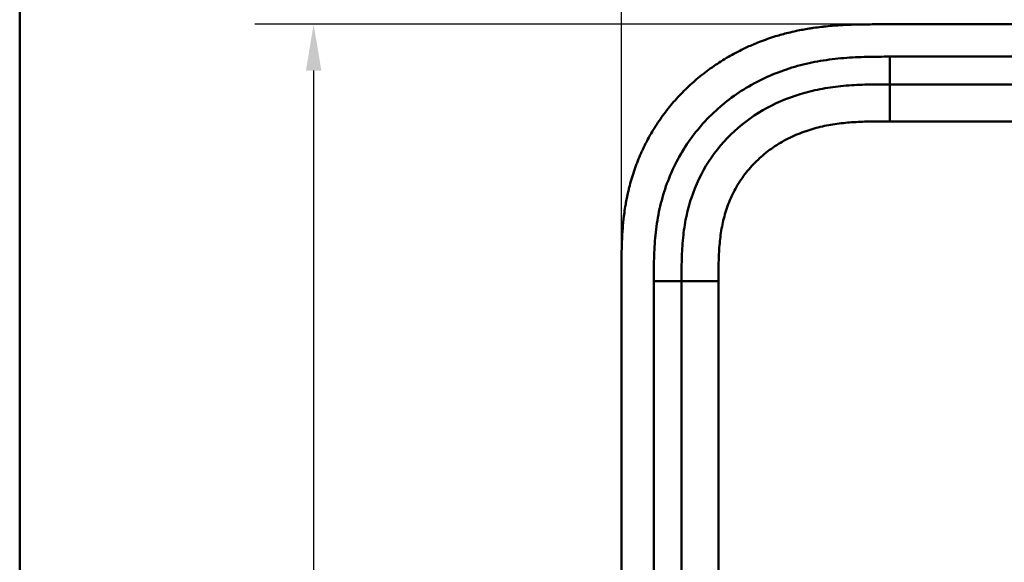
# Model space of a CAD drawing. Header units: millimetres. Extents: x 20 to 833, y 20 to 574.
# Tile 9 of 21: x 20 to 127, y 456 to 515. Entities that reach past the tile are written whole.
import ezdxf

# ---------------------------------------------------------------- set-up
doc = ezdxf.new("R2010")
doc.units = ezdxf.units.MM
doc.header["$LTSCALE"] = 2
for name, color, linetype, lineweight in [('Bemaßungen(DIN)', 7, 'Continuous', 25), ('Sichtbare Kanten(DIN)', 7, 'Continuous', 50), ('Sichtbare tangentiale Kanten(DIN)', 7, 'Continuous', 50), ('Skizziergeometrie(DIN)', 7, 'Continuous', 50)]:
    doc.layers.add(name, color=color, linetype=linetype, lineweight=lineweight)
doc.styles.add('STANDARD-DIN~0', font='arial.ttf')
doc.dimstyles.new('CAD-LAN', dxfattribs={"dimscale": 2, "dimtxt": 3.5, "dimasz": 2.5, "dimexe": 3.175, "dimexo": 0, "dimgap": 0.8, "dimtad": 1, "dimrnd": 1e-08, "dimtxsty": 'STANDARD-DIN~0', "dimcen": 0.09, "dimdle": 10, "dimclrd": 250, "dimclre": 250, "dimclrt": 250, "dimadec": 0, "dimazin": 2, "dimtfac": 1, "dimtmove": 0, "dimatfit": 3, "dimfxl": 1, "dimtolj": 1, "dimtzin": 0, "dimlwd": 25, "dimlwe": 25, "dimarcsym": 0})

# ---------------------------------------------------------------- blocks, each defined once
blk = doc.blocks.new('Ränder Standardrahmen')
at = {"layer": 'Skizziergeometrie(DIN)', "flags": 128}
blk.add_lwpolyline([(10, 10), (10, 287), (410, 287), (410, 10), (10, 10)], dxfattribs=at)
blk = doc.blocks.new('*D21')
at = {"layer": 'Bemaßungen(DIN)', "color": 250, "linetype": 'Continuous', "lineweight": 25, "true_color": 0x3f3f3f, "transparency": 16777216}
for p, q in [((85.13, 487.26), (85.13, 549.61)), ((299.13, 487.26), (299.13, 549.61)), ((294.13, 543.26), (90.13, 543.26))]:
    blk.add_line(p, q, dxfattribs=at)
at = {"layer": 'Bemaßungen(DIN)', "color": 250, "linetype": 'Continuous', "true_color": 0x3f3f3f, "transparency": 16777216}
for points in [[(90.13, 544.09), (90.13, 542.42), (85.13, 543.26)], [(294.13, 544.09), (294.13, 542.42), (299.13, 543.26)]]:
    blk.add_solid(points, dxfattribs=at)
at = {"layer": 'Defpoints', "color": 0, "linetype": 'Continuous', "transparency": 16777216}
for p in [(85.13, 543.26), (85.13, 487.26), (299.13, 487.26)]:
    blk.add_point(p, dxfattribs=at)
at = {"layer": 'Bemaßungen(DIN)', "color": 250, "linetype": 'Continuous', "lineweight": 25, "true_color": 0x3f3f3f, "transparency": 16777216, "insert": (184.35, 551.89), "char_height": 7, "attachment_point": 1, "style": 'STANDARD-DIN~0'}
blk.add_mtext('\\A1;214', dxfattribs=at)
blk = doc.blocks.new('*D22')
at = {"layer": 'Bemaßungen(DIN)', "color": 250, "linetype": 'Continuous', "lineweight": 25, "true_color": 0x3f3f3f, "transparency": 16777216}
for p, q in [((272.09, 514.04), (45.46, 514.04)), ((51.81, 509.04), (51.81, 274.04)), ((272.09, 269.04), (45.46, 269.04))]:
    blk.add_line(p, q, dxfattribs=at)
at = {"layer": 'Bemaßungen(DIN)', "color": 250, "linetype": 'Continuous', "true_color": 0x3f3f3f, "transparency": 16777216}
for points in [[(50.98, 509.04), (52.65, 509.04), (51.81, 514.04)], [(50.98, 274.04), (52.65, 274.04), (51.81, 269.04)]]:
    blk.add_solid(points, dxfattribs=at)
at = {"layer": 'Defpoints', "color": 0, "linetype": 'Continuous', "transparency": 16777216}
for p in [(272.09, 514.04), (51.81, 269.04), (272.09, 269.04)]:
    blk.add_point(p, dxfattribs=at)
at = {"layer": 'Bemaßungen(DIN)', "color": 250, "linetype": 'Continuous', "lineweight": 25, "true_color": 0x3f3f3f, "transparency": 16777216, "insert": (43.06, 383.72), "char_height": 7, "attachment_point": 1, "rotation": 90, "style": 'STANDARD-DIN~0'}
blk.add_mtext('\\A1;245', dxfattribs=at)

msp = doc.modelspace()

# ---------------------------------------------------------------- linework, layer by layer
at = {"layer": 'Sichtbare Kanten(DIN)'}
for p, q in [((272.088, 514.042), (113.165, 514.042)), ((259.088, 507.542), (114.165, 507.542)), ((85.126, 487.257), (85.126, 295.826)), ((91.626, 486.258), (91.626, 296.826))]:
    msp.add_line(p, q, dxfattribs=at)
for points, knots in [([(113.165, 514.042), (112.568, 514.042), (111.517, 514.041), (110.305, 514.016), (109.393, 513.981), (108.783, 513.948), (108.02, 513.894), (107.41, 513.839), (106.646, 513.756), (106.036, 513.676), (105.121, 513.535), (104.21, 513.365), (103.003, 513.087), (102.107, 512.839), (101.219, 512.558), (100.632, 512.355), (99.761, 512.024), (98.902, 511.661), (97.641, 511.056), (96.551, 510.453), (95.237, 509.62), (94.225, 508.892), (93.018, 507.908), (92.1, 507.064), (91.02, 505.94), (90.211, 504.989), (89.277, 503.74), (88.593, 502.695), (87.899, 501.472), (87.481, 500.633), (87.099, 499.778), (86.862, 499.201), (86.589, 498.47), (86.389, 497.878), (86.162, 497.133), (85.999, 496.532), (85.782, 495.625), (85.599, 494.711), (85.411, 493.486), (85.31, 492.567), (85.234, 491.648), (85.196, 491.036), (85.162, 490.273), (85.145, 489.665), (85.132, 488.908), (85.127, 488.155), (85.126, 487.556), (85.126, 487.257)], [0.00000945, 0.00000945, 0.00000945, 0.00000945, 0.04167564, 0.07292528, 0.08334182, 0.10417491, 0.11459146, 0.13542455, 0.1458411, 0.16667419, 0.17709074, 0.20834038, 0.22917347, 0.26042311, 0.27083965, 0.29167275, 0.30208929, 0.33333893, 0.35417202, 0.39583821, 0.4166713, 0.45833749, 0.47917058, 0.52083676, 0.54166985, 0.58333604, 0.60416913, 0.64583532, 0.66666841, 0.69791805, 0.70833459, 0.72916769, 0.73958423, 0.76041733, 0.77083387, 0.79166696, 0.80208351, 0.83333315, 0.85416624, 0.88541588, 0.89583243, 0.91666552, 0.92708206, 0.94791516, 0.9583317, 0.9791648, 0.99999789, 0.99999789, 0.99999789, 0.99999789]), ([(114.165, 507.542), (113.359, 507.542), (111.763, 507.541), (109.426, 507.433), (107.161, 507.157), (104.243, 506.52), (100.809, 505.157), (97.225, 502.614), (94.395, 499.272), (92.836, 495.993), (92.088, 493.165), (91.759, 490.947), (91.628, 488.641), (91.626, 487.057), (91.626, 486.258)], [18.3883596, 18.3883596, 18.3883596, 18.3883596, 18.6318617, 18.875363, 19.1188643, 19.3623656, 19.8493681, 20.3363707, 20.8233732, 21.3103757, 21.553877, 21.7973783, 22.0408796, 22.2843823, 22.2843823, 22.2843823, 22.2843823])]:
    msp.add_open_spline(points, degree=3, knots=knots, dxfattribs=at)
at = {"layer": 'Sichtbare tangentiale Kanten(DIN)'}
for p, q in [((114.165, 510.542), (259.088, 510.542)), ((114.165, 507.542), (114.165, 510.542)), ((114.165, 503.542), (114.165, 507.542)), ((259.088, 503.542), (114.165, 503.542)), ((88.626, 296.826), (88.626, 486.258)), ((91.626, 486.258), (88.626, 486.258)), ((95.626, 486.257), (91.626, 486.257)), ((95.626, 486.257), (95.626, 296.826))]:
    msp.add_line(p, q, dxfattribs=at)
for points, knots in [([(88.626, 486.258), (88.626, 487.057), (88.627, 488.704), (88.768, 491.238), (89.142, 493.761), (90.009, 497.051), (91.847, 500.92), (95.18, 504.852), (99.371, 507.823), (103.35, 509.398), (106.666, 510.12), (109.189, 510.427), (111.712, 510.541), (113.359, 510.542), (114.165, 510.542)], [18.388359, 18.388359, 18.388359, 18.388359, 18.6318621, 18.8753634, 19.1188646, 19.3623659, 19.8493685, 20.336371, 20.8233735, 21.3103761, 21.5538774, 21.7973786, 22.0408799, 22.2843826, 22.2843826, 22.2843826, 22.2843826]), ([(114.165, 503.542), (114.001, 503.542), (113.837, 503.542), (113.674, 503.542), (113.231, 503.542), (112.789, 503.54), (112.346, 503.533), (112.194, 503.531), (112.041, 503.528), (111.889, 503.525), (111.813, 503.523), (111.737, 503.521), (111.66, 503.519), (111.584, 503.517), (111.508, 503.515), (111.429, 503.512), (111.119, 503.502), (110.824, 503.489), (110.519, 503.471), (110.511, 503.471), (110.504, 503.471), (110.497, 503.47), (109.879, 503.434), (109.291, 503.382), (108.698, 503.307), (108.689, 503.305), (108.68, 503.304), (108.67, 503.303), (108.07, 503.226), (107.478, 503.125), (106.889, 502.993), (106.883, 502.992), (106.878, 502.991), (106.872, 502.99), (106.273, 502.855), (105.677, 502.69), (105.097, 502.491), (105.094, 502.49), (105.091, 502.489), (105.087, 502.488), (104.501, 502.286), (103.92, 502.048), (103.361, 501.775), (102.802, 501.503), (102.257, 501.192), (101.737, 500.848), (101.217, 500.503), (100.719, 500.123), (100.252, 499.711), (99.782, 499.296), (99.337, 498.845), (98.931, 498.368), (98.527, 497.894), (98.153, 497.385), (97.822, 496.857), (97.493, 496.333), (97.2, 495.779), (96.951, 495.214), (96.704, 494.655), (96.494, 494.072), (96.325, 493.484), (96.323, 493.479), (96.322, 493.475), (96.321, 493.471), (96.155, 492.893), (96.026, 492.306), (95.928, 491.712), (95.927, 491.703), (95.925, 491.694), (95.924, 491.686), (95.827, 491.096), (95.761, 490.507), (95.716, 489.891), (95.715, 489.883), (95.715, 489.876), (95.714, 489.868), (95.692, 489.563), (95.676, 489.269), (95.663, 488.968), (95.651, 488.658), (95.642, 488.349), (95.637, 488.041), (95.626, 487.445), (95.626, 486.85), (95.626, 486.257)], [0, 0, 0, 0, 0.0490671, 0.0490671, 0.0490671, 0.1818725, 0.1818725, 0.1818725, 0.2275822, 0.2275822, 0.2275822, 0.2504376, 0.2504376, 0.2504376, 0.2732931, 0.2732931, 0.2732931, 0.3625526, 0.3625526, 0.3625526, 0.3647147, 0.3647147, 0.3647147, 0.5447737, 0.5447737, 0.5447737, 0.5475879, 0.5475879, 0.5475879, 0.7297386, 0.7297386, 0.7297386, 0.7313885, 0.7313885, 0.7313885, 0.9165146, 0.9165146, 0.9165146, 0.9175992, 0.9175992, 0.9175992, 1.1050076, 1.1050076, 1.1050076, 1.2924792, 1.2924792, 1.2924792, 1.4799717, 1.4799717, 1.4799717, 1.6686885, 1.6686885, 1.6686885, 1.8566662, 1.8566662, 1.8566662, 2.0435313, 2.0435313, 2.0435313, 2.2286199, 2.2286199, 2.2286199, 2.2299464, 2.2299464, 2.2299464, 2.4117448, 2.4117448, 2.4117448, 2.4144628, 2.4144628, 2.4144628, 2.594816, 2.594816, 2.594816, 2.5970115, 2.5970115, 2.5970115, 2.6862568, 2.6862568, 2.6862568, 2.7781066, 2.7781066, 2.7781066, 2.9561096, 2.9561096, 2.9561096, 2.9561096])]:
    msp.add_open_spline(points, degree=3, knots=knots, dxfattribs=at)

# ---------------------------------------------------------------- block references
at = {"xscale": 2, "yscale": 2, "zscale": 2}
msp.add_blockref('Ränder Standardrahmen', (0, 0), dxfattribs=at)

# ---------------------------------------------------------------- dimensions: what is measured, and where the dimension line sits
at = {"layer": 'Bemaßungen(DIN)', "color": 250, "linetype": 'Continuous', "lineweight": 25, "true_color": 0x3f3f3f}
for base, p1, p2, angle, picture, middle in [((85.126, 543.257), (299.126, 487.258), (85.126, 487.257), 180, '*D21', (192.126, 543.257)), ((51.812, 269.042), (272.088, 514.042), (272.088, 269.042), 90, '*D22', (51.812, 391.542))]:
    dim = msp.add_linear_dim(base=base, p1=p1, p2=p2, angle=angle, dimstyle='CAD-LAN', override={"dimgap": 0.8, "dimdec": 2, "dimtol": 0, "dimlim": 0, "dimtp": 0, "dimtm": 0, "dimtdec": 2, "dimtofl": 0, "dimatfit": 1}, dxfattribs=at)
    dim.commit()
    dim.dimension.update_dxf_attribs({"geometry": picture, "text_midpoint": middle, "dimtype": 160})

doc.saveas('drawing.dxf')
